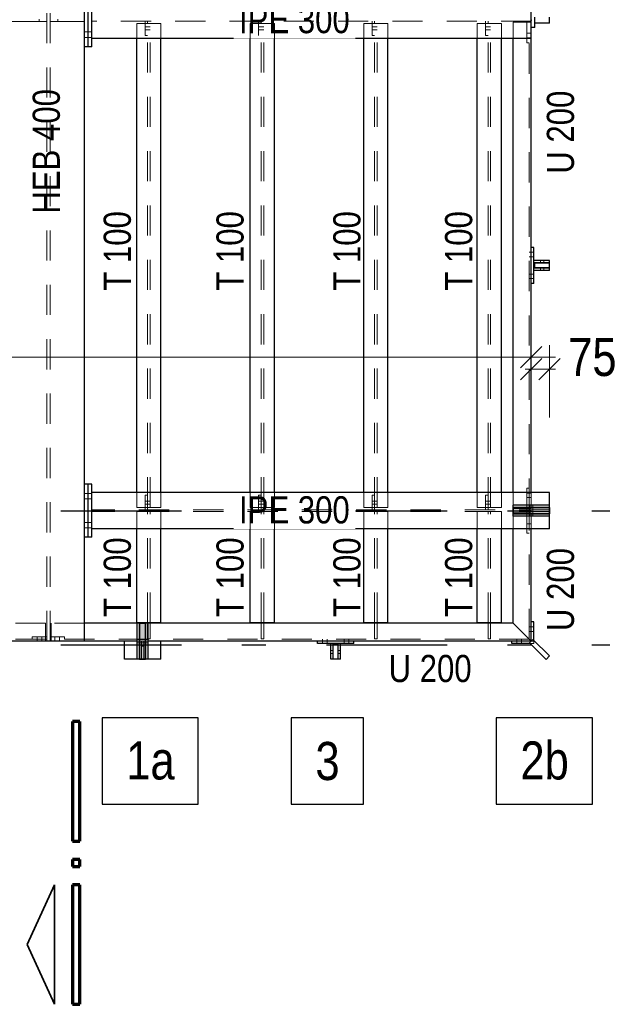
# Model space of a CAD drawing. Header units: millimetres. Extents: x -39 to 84, y 0 to 66.
# Tile 5 of 92: x -16.72 to -14.3, y 16.41 to 20.49. Entities that reach past the tile are written whole.
import ezdxf

# ---------------------------------------------------------------- set-up
doc = ezdxf.new("R2010")
doc.units = ezdxf.units.MM
doc.linetypes.add('DASHDOTX2', pattern=[2, 1, -0.5, 0, -0.5])
doc.linetypes.add('HIDDEN', pattern=[0.375, 0.25, -0.125])
for name, color, linetype, lineweight in [('2D-NovaObj-A_Wanddurchbruch', 7, 'Continuous', 20), ('Achsen', 7, 'Continuous', 20), ('Schraffuren', 7, 'Continuous', 20)]:
    doc.layers.add(name, color=color, linetype=linetype, lineweight=lineweight)
doc.styles.add('Arial Narrow', font='ARIALN.TTF')
doc.dimstyles.new('Arch_Strakon_dimstyle', dxfattribs={"dimtxt": 15.75, "dimasz": 1, "dimexe": 1.25, "dimexo": 0.0625, "dimgap": 1, "dimtad": 0, "dimdec": 5, "dimzin": 12, "dimdsep": 46, "dimtxsty": 'Arial Narrow', "dimblk": 'Arrowhead_Tick', "dimsah": 1, "dimcen": 0, "dimse1": 1, "dimse2": 1, "dimclrd": 6, "dimclrt": 2, "dimazin": 0, "dimtfac": 1, "dimtdec": 4, "dimtmove": 0, "dimatfit": 3, "dimldrblk": 'NONE', "dimfxl": 1, "dimtvp": 1, "dimtolj": 1, "dimtzin": 0, "dimlwd": 13, "dimarcsym": 2})

# ---------------------------------------------------------------- blocks, each defined once
blk = doc.blocks.new('Arrowhead_Tick')
at = {"color": 0, "linetype": 'Continuous', "lineweight": -2}
for p, q in [((0, 20), (0, -10)), ((-1, 0), (0, 0)), ((10, 0), (0, 0))]:
    blk.add_line(p, q, dxfattribs=at)
at = {"color": 2, "linetype": 'Continuous', "lineweight": 35}
blk.add_line((4.42, 4.42), (-4.42, -4.42), dxfattribs=at)
blk = doc.blocks.new('*D60')
at = {"layer": '2D-NovaObj-A_Wanddurchbruch', "color": 6, "linetype": 'Continuous', "lineweight": 13}
for p, q in [((-13.1703, 17.9259), (-13.1703, 17.9359)), ((-13.1703, 17.9009), (-13.1703, 17.9159)), ((-13.1703, 17.8909), (-13.1703, 17.8809))]:
    blk.add_line(p, q, dxfattribs=at)
at = {"layer": 'Defpoints', "color": 0}
for p in [(-14.6774, 17.9159), (-14.1874, 17.9009), (-13.1703, 17.9159)]:
    blk.add_point(p, dxfattribs=at)
at = {"layer": '2D-NovaObj-A_Wanddurchbruch', "color": 6, "lineweight": 13, "xscale": 0.01, "yscale": 0.01, "zscale": 0.01}
for p, rotation in [((-13.1703, 17.9009), 90), ((-13.1703, 17.9159), 270)]:
    blk.add_blockref('Arrowhead_Tick', p, dxfattribs=dict(at, rotation=rotation))
at = {"layer": '2D-NovaObj-A_Wanddurchbruch', "color": 3, "lineweight": 35, "insert": (-13.2203, 17.7738), "char_height": 0.1125, "attachment_point": 5, "rotation": 90, "style": 'Arial Narrow'}
blk.add_mtext('\\A1;15', dxfattribs=at)
blk = doc.blocks.new('_None')
blk = doc.blocks.new('*D61')
at = {"layer": '2D-NovaObj-A_Wanddurchbruch', "color": 6, "linetype": 'Continuous', "lineweight": 13}
blk.add_line((-13.2203, 17.9259), (-13.2203, 18.4459), dxfattribs=at)
at = {"layer": 'Defpoints', "color": 0}
for p in [(-14.5224, 18.4559), (-13.2203, 18.4559), (-14.6774, 17.9159)]:
    blk.add_point(p, dxfattribs=at)
at = {"layer": '2D-NovaObj-A_Wanddurchbruch', "color": 6, "lineweight": 13, "xscale": 0.01, "yscale": 0.01, "zscale": 0.01}
for p, rotation in [((-13.2203, 18.4559), 89.99999999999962), ((-13.2203, 17.9159), 269.9999999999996)]:
    blk.add_blockref('Arrowhead_Tick', p, dxfattribs=dict(at, rotation=rotation))
at = {"layer": '2D-NovaObj-A_Wanddurchbruch', "color": 3, "lineweight": 35, "insert": (-13.3278, 18.1859), "char_height": 0.1125, "attachment_point": 5, "rotation": 90, "style": 'Arial Narrow'}
blk.add_mtext('\\A1;540', dxfattribs=at)
blk = doc.blocks.new('*D62')
at = {"layer": '2D-NovaObj-A_Wanddurchbruch', "color": 6, "linetype": 'Continuous', "lineweight": 13}
blk.add_line((-13.2203, 18.4659), (-13.2203, 20.4759), dxfattribs=at)
at = {"layer": 'Defpoints', "color": 0}
for p in [(-14.5974, 20.4859), (-13.2203, 20.4859), (-14.5224, 18.4559)]:
    blk.add_point(p, dxfattribs=at)
at = {"layer": '2D-NovaObj-A_Wanddurchbruch', "color": 6, "lineweight": 13, "xscale": 0.01, "yscale": 0.01, "zscale": 0.01}
for p, rotation in [((-13.2203, 20.4859), 90), ((-13.2203, 18.4559), 270)]:
    blk.add_blockref('Arrowhead_Tick', p, dxfattribs=dict(at, rotation=rotation))
at = {"layer": '2D-NovaObj-A_Wanddurchbruch', "color": 3, "lineweight": 35, "insert": (-13.3278, 19.4709), "char_height": 0.1125, "attachment_point": 5, "rotation": 90, "style": 'Arial Narrow'}
blk.add_mtext('\\A1;2030', dxfattribs=at)
blk = doc.blocks.new('*D63')
at = {"layer": '2D-NovaObj-A_Wanddurchbruch', "color": 6, "linetype": 'Continuous', "lineweight": 13}
blk.add_line((-13.2203, 20.4959), (-13.2203, 22.5059), dxfattribs=at)
at = {"layer": 'Defpoints', "color": 0}
for p in [(-14.5224, 22.5159), (-13.2203, 22.5159), (-14.5974, 20.4859)]:
    blk.add_point(p, dxfattribs=at)
at = {"layer": '2D-NovaObj-A_Wanddurchbruch', "color": 6, "lineweight": 13, "xscale": 0.01, "yscale": 0.01, "zscale": 0.01}
for p, rotation in [((-13.2203, 22.5159), 90), ((-13.2203, 20.4859), 270)]:
    blk.add_blockref('Arrowhead_Tick', p, dxfattribs=dict(at, rotation=rotation))
at = {"layer": '2D-NovaObj-A_Wanddurchbruch', "color": 3, "lineweight": 35, "insert": (-13.3278, 21.5009), "char_height": 0.1125, "attachment_point": 5, "rotation": 90, "style": 'Arial Narrow'}
blk.add_mtext('\\A1;2030', dxfattribs=at)
blk = doc.blocks.new('*D98')
at = {"layer": '2D-NovaObj-A_Wanddurchbruch', "color": 6, "linetype": 'Continuous', "lineweight": 13}
blk.add_line((-13.6957, 18.4659), (-13.6957, 19.4609), dxfattribs=at)
at = {"layer": 'Defpoints', "color": 0}
for p in [(-14.5224, 19.4709), (-13.6957, 19.4709), (-13.9133, 18.4559)]:
    blk.add_point(p, dxfattribs=at)
at = {"layer": '2D-NovaObj-A_Wanddurchbruch', "color": 6, "lineweight": 13, "xscale": 0.01, "yscale": 0.01, "zscale": 0.01}
for p, rotation in [((-13.6957, 19.4709), 90), ((-13.6957, 18.4559), 270)]:
    blk.add_blockref('Arrowhead_Tick', p, dxfattribs=dict(at, rotation=rotation))
at = {"layer": '2D-NovaObj-A_Wanddurchbruch', "color": 3, "lineweight": 35, "insert": (-13.8031, 18.9634), "char_height": 0.1125, "attachment_point": 5, "rotation": 90, "style": 'Arial Narrow'}
blk.add_mtext('\\A1;1015', dxfattribs=at)
blk = doc.blocks.new('*D99')
at = {"layer": '2D-NovaObj-A_Wanddurchbruch', "color": 6, "linetype": 'Continuous', "lineweight": 13}
blk.add_line((-13.6957, 19.4809), (-13.6957, 20.4759), dxfattribs=at)
at = {"layer": 'Defpoints', "color": 0}
for p in [(-14.5224, 20.4859), (-13.6957, 20.4859), (-14.5224, 19.4709)]:
    blk.add_point(p, dxfattribs=at)
at = {"layer": '2D-NovaObj-A_Wanddurchbruch', "color": 6, "lineweight": 13, "xscale": 0.01, "yscale": 0.01, "zscale": 0.01}
for p, rotation in [((-13.6957, 20.4859), 90), ((-13.6957, 19.4709), 270)]:
    blk.add_blockref('Arrowhead_Tick', p, dxfattribs=dict(at, rotation=rotation))
at = {"layer": '2D-NovaObj-A_Wanddurchbruch', "color": 3, "lineweight": 35, "insert": (-13.8031, 19.9784), "char_height": 0.1125, "attachment_point": 5, "rotation": 90, "style": 'Arial Narrow'}
blk.add_mtext('\\A1;1015', dxfattribs=at)
blk = doc.blocks.new('*D100')
at = {"layer": '2D-NovaObj-A_Wanddurchbruch', "color": 6, "linetype": 'Continuous', "lineweight": 13}
blk.add_line((-13.6957, 20.4959), (-13.6957, 21.4909), dxfattribs=at)
at = {"layer": 'Defpoints', "color": 0}
for p in [(-14.5224, 21.5009), (-13.6957, 21.5009), (-14.5224, 20.4859)]:
    blk.add_point(p, dxfattribs=at)
at = {"layer": '2D-NovaObj-A_Wanddurchbruch', "color": 6, "lineweight": 13, "xscale": 0.01, "yscale": 0.01, "zscale": 0.01}
for p, rotation in [((-13.6957, 21.5009), 90), ((-13.6957, 20.4859), 270)]:
    blk.add_blockref('Arrowhead_Tick', p, dxfattribs=dict(at, rotation=rotation))
at = {"layer": '2D-NovaObj-A_Wanddurchbruch', "color": 3, "lineweight": 35, "insert": (-13.8031, 20.9934), "char_height": 0.1125, "attachment_point": 5, "rotation": 90, "style": 'Arial Narrow'}
blk.add_mtext('\\A1;1015', dxfattribs=at)
blk = doc.blocks.new('*D121')
at = {"color": 6, "linetype": 'Continuous', "lineweight": 13}
blk.add_line((-20.6271, 19.0911), (-14.6074, 19.0911), dxfattribs=at)
at = {"layer": 'Defpoints', "color": 0}
for p in [(-14.5974, 19.0911), (-20.6371, 18.1159), (-14.5974, 17.9959)]:
    blk.add_point(p, dxfattribs=at)
at = {"color": 6, "lineweight": 13, "xscale": 0.01, "yscale": 0.01, "zscale": 0.01}
blk.add_blockref('Arrowhead_Tick', (-14.5974, 19.0911), dxfattribs=at)
at = {"color": 6, "lineweight": 13, "xscale": 0.01, "yscale": 0.01, "zscale": 0.01, "rotation": 180}
blk.add_blockref('Arrowhead_Tick', (-20.6371, 19.0911), dxfattribs=at)
at = {"color": 2, "lineweight": 35, "insert": (-17.6172, 19.2215), "char_height": 0.1575, "attachment_point": 5, "style": 'Arial Narrow'}
blk.add_mtext('\\A1;6040', dxfattribs=at)
blk = doc.blocks.new('*D122')
at = {"color": 6, "linetype": 'Continuous', "lineweight": 13}
for p, q in [((-14.6074, 19.0411), (-14.6174, 19.0411)), ((-14.5974, 19.0411), (-14.5224, 19.0411)), ((-14.5124, 19.0411), (-14.5024, 19.0411))]:
    blk.add_line(p, q, dxfattribs=at)
at = {"layer": 'Defpoints', "color": 0}
for p in [(-14.5224, 19.0411), (-14.5974, 18.5309), (-14.5224, 18.5309)]:
    blk.add_point(p, dxfattribs=at)
at = {"color": 6, "lineweight": 13, "xscale": 0.01, "yscale": 0.01, "zscale": 0.01}
blk.add_blockref('Arrowhead_Tick', (-14.5974, 19.0411), dxfattribs=at)
at = {"color": 6, "lineweight": 13, "xscale": 0.01, "yscale": 0.01, "zscale": 0.01, "rotation": 180}
blk.add_blockref('Arrowhead_Tick', (-14.5224, 19.0411), dxfattribs=at)
at = {"color": 2, "lineweight": 35, "insert": (-14.3444, 19.0911), "char_height": 0.1575, "attachment_point": 5, "style": 'Arial Narrow'}
blk.add_mtext('\\A1;75', dxfattribs=at)

msp = doc.modelspace()

# ---------------------------------------------------------------- hatches: boundary and pattern name
at = {"layer": 'Schraffuren', "lineweight": 13, "true_color": 0x91ffff}
for points in [[(-14.5223713, 18.4433999), (-14.5223713, 18.4683999), (-14.6723713, 18.4683999), (-14.6723713, 18.4433999)], [(-16.2198713, 17.8408999), (-16.1948713, 17.8408999), (-16.1948713, 17.9908999), (-16.2198713, 17.9908999)]]:
    msp.add_hatch(color=131, dxfattribs=at).paths.add_polyline_path(points)

# ---------------------------------------------------------------- linework, layer by layer
at = {"color": 6, "linetype": 'HIDDEN', "lineweight": 13, "ltscale": 0.5}
for p, q in [((-16.6042155, 17.9158999), (-16.6042155, 24.2808999)), ((-16.5906213, 17.9158999), (-16.5906213, 24.2808999)), ((-16.6362155, 20.4808999), (-16.7474655, 20.4808999)), ((-16.6362155, 20.4808999), (-16.6362155, 20.4908999)), ((-16.6042155, 20.4808999), (-16.6362155, 20.4808999)), ((-16.5586213, 20.4808999), (-16.5906213, 20.4808999)), ((-16.5586213, 20.4808999), (-16.5586213, 20.4908999)), ((-16.4473713, 20.4808999), (-16.5586213, 20.4808999)), ((-16.2310649, 20.4108999), (-16.2310649, 20.4723499)), ((-16.1310649, 20.4723499), (-16.2310649, 20.4723499)), ((-16.1965649, 20.4223499), (-16.1965649, 20.4823499)), ((-16.1865649, 20.4723499), (-16.1865649, 20.4823499)), ((-16.1865649, 18.4694499), (-16.1865649, 20.4723499)), ((-16.1755649, 18.4694499), (-16.1755649, 20.4723499)), ((-16.1310649, 20.4108999), (-16.1310649, 20.4723499)), ((-15.2565649, 20.4223499), (-15.2565649, 20.4823499)), ((-15.2465649, 20.4723499), (-15.2465649, 20.4823499)), ((-15.2465649, 18.4694499), (-15.2465649, 20.4723499)), ((-15.2355649, 18.4694499), (-15.2355649, 20.4723499)), ((-15.1910649, 20.4108999), (-15.1910649, 20.4723499)), ((-14.8210649, 20.4108999), (-14.8210649, 20.4723499)), ((-14.7210649, 20.4723499), (-14.8210649, 20.4723499)), ((-14.7865649, 20.4223499), (-14.7865649, 20.4823499)), ((-14.7765649, 20.4723499), (-14.7765649, 20.4823499)), ((-14.7765649, 18.4694499), (-14.7765649, 20.4723499)), ((-14.7655649, 18.4694499), (-14.7655649, 20.4723499)), ((-14.7210649, 20.4108999), (-14.7210649, 20.4723499)), ((-14.6723713, 20.4108999), (-14.6723713, 20.4773499)), ((-14.5973713, 20.4773499), (-14.6723713, 20.4773499)), ((-14.6158713, 20.3923499), (-14.6158713, 20.4823499)), ((-14.6058713, 20.4773499), (-14.6058713, 20.4823499)), ((-14.6058713, 18.4644499), (-14.6058713, 20.4773499)), ((-16.4323713, 20.4373999), (-16.4473713, 20.4373999)), ((-16.4173713, 20.4373999), (-16.4323713, 20.4373999)), ((-16.1865649, 20.4583434), (-16.1965649, 20.4583433)), ((-16.1865649, 20.4458435), (-16.1965649, 20.4458435)), ((-16.1865649, 20.4223499), (-16.1965649, 20.4223499)), ((-16.1755649, 20.4583434), (-16.1865649, 20.4583434)), ((-16.1755649, 20.4458434), (-16.1865649, 20.4458435)), ((-15.7165649, 20.4223499), (-15.7265649, 20.4223499)), ((-15.2465649, 20.4583478), (-15.2565649, 20.4583477)), ((-15.2465649, 20.4458391), (-15.2565649, 20.4458391)), ((-15.2465649, 20.4223499), (-15.2565649, 20.4223499)), ((-15.2355649, 20.4583478), (-15.2465649, 20.4583478)), ((-15.2355649, 20.445839), (-15.2465649, 20.4458391)), ((-14.7765649, 20.45835), (-14.7865649, 20.4583499)), ((-14.7765649, 20.4458369), (-14.7865649, 20.4458369)), ((-14.7765649, 20.4223499), (-14.7865649, 20.4223499)), ((-14.7655649, 20.45835), (-14.7765649, 20.45835)), ((-14.7655649, 20.4458368), (-14.7765649, 20.4458369)), ((-14.6058713, 20.4318499), (-14.6158713, 20.4318499)), ((-14.5973713, 20.4318499), (-14.6058713, 20.4318499)), ((-16.4323713, 20.4143999), (-16.4473713, 20.4143999)), ((-16.4173713, 20.4143999), (-16.4323713, 20.4143999)), ((-14.6058713, 20.4128499), (-14.6158713, 20.4128499)), ((-14.6058713, 20.3923499), (-14.6158713, 20.3923499)), ((-14.5973713, 20.4128499), (-14.6058713, 20.4128499)), ((-14.5973713, 19.5253999), (-14.6058713, 19.5253999)), ((-14.5873713, 19.5253999), (-14.5973713, 19.5253999)), ((-14.5973713, 19.5063999), (-14.6058713, 19.5063999)), ((-14.5873713, 19.5063999), (-14.5973713, 19.5063999)), ((-14.5588913, 19.4813999), (-14.5588913, 19.4913999)), ((-14.5458513, 19.4813999), (-14.5458513, 19.4913999)), ((-14.5588913, 19.4503999), (-14.5588913, 19.4603999)), ((-14.5458513, 19.4503999), (-14.5458513, 19.4603999)), ((-14.5973713, 19.4353999), (-14.6058713, 19.4353999)), ((-14.5973713, 19.4163999), (-14.6058713, 19.4163999)), ((-14.5873713, 19.4353999), (-14.5973713, 19.4353999)), ((-14.5873713, 19.4163999), (-14.5973713, 19.4163999)), ((-14.6158713, 18.4594499), (-14.6158713, 18.5494499)), ((-14.6058713, 18.5494499), (-14.6158713, 18.5494499)), ((-16.4323713, 18.5273999), (-16.4473713, 18.5273999)), ((-16.4323713, 18.5043999), (-16.4473713, 18.5043999)), ((-16.4173713, 18.5273999), (-16.4323713, 18.5273999)), ((-16.4173713, 18.5043999), (-16.4323713, 18.5043999)), ((-16.2310649, 18.4694499), (-16.2310649, 18.5308999)), ((-16.1965649, 18.4594499), (-16.1965649, 18.5194499)), ((-16.1865649, 18.5194499), (-16.1965649, 18.5194499)), ((-16.1310649, 18.4694499), (-16.1310649, 18.5308999)), ((-15.2565649, 18.4594499), (-15.2565649, 18.5194499)), ((-15.2465649, 18.5194499), (-15.2565649, 18.5194499)), ((-15.1910649, 18.4694499), (-15.1910649, 18.5308999)), ((-14.8210649, 18.4694499), (-14.8210649, 18.5308999)), ((-14.7865649, 18.4594499), (-14.7865649, 18.5194499)), ((-14.7765649, 18.5194499), (-14.7865649, 18.5194499)), ((-14.7210649, 18.4694499), (-14.7210649, 18.5308999)), ((-14.6723713, 18.4788999), (-14.6723713, 18.5308999)), ((-14.6058713, 18.5289499), (-14.6158713, 18.5289499)), ((-14.6058713, 18.5099499), (-14.6158713, 18.5099499)), ((-14.5973713, 18.5289499), (-14.6058713, 18.5289499)), ((-14.5973713, 18.5099499), (-14.6058713, 18.5099499)), ((-14.5973713, 18.4644499), (-14.5973713, 18.5308999)), ((-16.1310649, 18.4694499), (-16.2310649, 18.4694499)), ((-16.1865649, 18.4954323), (-16.1965649, 18.4954323)), ((-16.1865649, 18.4834323), (-16.1965649, 18.4834323)), ((-16.1755649, 18.4954322), (-16.1865649, 18.4954323)), ((-16.1755649, 18.4834322), (-16.1865649, 18.4834323)), ((-16.1865649, 18.4594499), (-16.1865649, 18.4694499)), ((-15.2465649, 18.4954278), (-15.2565649, 18.4954279)), ((-15.2465649, 18.4834279), (-15.2565649, 18.4834279)), ((-15.2355649, 18.4954278), (-15.2465649, 18.4954278)), ((-15.2355649, 18.4834278), (-15.2465649, 18.4834279)), ((-15.2465649, 18.4594499), (-15.2465649, 18.4694499)), ((-14.7210649, 18.4694499), (-14.8210649, 18.4694499)), ((-14.7765649, 18.4954256), (-14.7865649, 18.4954257)), ((-14.7765649, 18.4834256), (-14.7865649, 18.4834257)), ((-14.7655649, 18.4954256), (-14.7765649, 18.4954256)), ((-14.7655649, 18.4834256), (-14.7765649, 18.4834256)), ((-14.7765649, 18.4594499), (-14.7765649, 18.4694499)), ((-14.6723713, 18.4683999), (-14.6723713, 18.4688999)), ((-14.5973713, 18.4644499), (-14.6723713, 18.4644499)), ((-14.6058713, 18.4594499), (-14.6058713, 18.4644499)), ((-14.6038713, 18.4688999), (-14.6038713, 18.4788999)), ((-14.6038713, 18.4433999), (-14.6038713, 18.4683999)), ((-14.5908713, 18.4688999), (-14.5908713, 18.4788999)), ((-14.5908713, 18.4433999), (-14.5908713, 18.4683999)), ((-16.2310649, 18.3808999), (-16.2310649, 18.4527133)), ((-16.1310649, 18.4527133), (-16.2310649, 18.4527133)), ((-16.1865649, 17.9920748), (-16.1865649, 18.4527133)), ((-16.1755649, 17.9920748), (-16.1755649, 18.4527133)), ((-16.1310649, 18.3808999), (-16.1310649, 18.4527133)), ((-15.2465649, 17.9920748), (-15.2465649, 18.4527133)), ((-15.2355649, 17.9920748), (-15.2355649, 18.4527133)), ((-15.1910649, 18.3808999), (-15.1910649, 18.4527133)), ((-14.8210649, 18.3808999), (-14.8210649, 18.4527133)), ((-14.7210649, 18.4527133), (-14.8210649, 18.4527133)), ((-14.7765649, 17.9920748), (-14.7765649, 18.4527133)), ((-14.7655649, 17.9920748), (-14.7655649, 18.4527133)), ((-14.7210649, 18.3808999), (-14.7210649, 18.4527133)), ((-14.5973713, 18.4473499), (-14.6723713, 18.4473499)), ((-14.6723713, 18.4428999), (-14.6723713, 18.4433999)), ((-14.6723713, 18.3808999), (-14.6723713, 18.4328999)), ((-14.6158713, 18.3623499), (-14.6158713, 18.4523499)), ((-14.6058713, 18.4473499), (-14.6058713, 18.4523499)), ((-14.6058713, 17.9243999), (-14.6058713, 18.4473499)), ((-14.6038713, 18.4328999), (-14.6038713, 18.4428999)), ((-14.5973713, 18.3808999), (-14.5973713, 18.4473499)), ((-14.5908713, 18.4328999), (-14.5908713, 18.4428999)), ((-16.4323713, 18.4073999), (-16.4473713, 18.4073999)), ((-16.4323713, 18.3843999), (-16.4473713, 18.3843999)), ((-16.4173713, 18.4073999), (-16.4323713, 18.4073999)), ((-16.4173713, 18.3843999), (-16.4323713, 18.3843999)), ((-14.6058713, 18.4018499), (-14.6158713, 18.4018499)), ((-14.6058713, 18.3828499), (-14.6158713, 18.3828499)), ((-14.5973713, 18.4018499), (-14.6058713, 18.4018499)), ((-14.5973713, 18.3828499), (-14.6058713, 18.3828499)), ((-14.6058713, 18.3623499), (-14.6158713, 18.3623499)), ((-16.6091213, 17.9908999), (-16.7474655, 17.9908999)), ((-16.6091213, 17.9158999), (-16.6091213, 17.9908999)), ((-16.5856213, 17.9158999), (-16.5856213, 17.9908999)), ((-16.4473713, 17.9908999), (-16.5856213, 17.9908999)), ((-16.1865649, 17.9255748), (-16.1865649, 17.9908999)), ((-16.1755649, 17.9255748), (-16.1755649, 17.9908999)), ((-15.7165649, 17.9255748), (-15.7165649, 17.9908999)), ((-15.7055649, 17.9255748), (-15.7055649, 17.9908999)), ((-15.2465649, 17.9255748), (-15.2465649, 17.9908999)), ((-15.2355649, 17.9255748), (-15.2355649, 17.9908999)), ((-14.7765649, 17.9255748), (-14.7765649, 17.9908999)), ((-14.7655649, 17.9255748), (-14.7655649, 17.9908999)), ((-14.5973713, 17.9753999), (-14.6058713, 17.9753999)), ((-14.5873713, 17.9753999), (-14.5973713, 17.9753999)), ((-16.6641213, 17.9243999), (-16.6641213, 17.9343999)), ((-16.6041213, 17.9343999), (-16.6641213, 17.9343999)), ((-16.6436213, 17.9243999), (-16.6436213, 17.9343999)), ((-16.6246213, 17.9243999), (-16.6246213, 17.9343999)), ((-16.5306213, 17.9343999), (-16.5906213, 17.9343999)), ((-16.5701213, 17.9243999), (-16.5701213, 17.9343999)), ((-16.5511213, 17.9243999), (-16.5511213, 17.9343999)), ((-16.5306213, 17.9243999), (-16.5306213, 17.9343999)), ((-14.5973713, 17.9563999), (-14.6058713, 17.9563999)), ((-14.5873713, 17.9563999), (-14.5973713, 17.9563999)), ((-16.6091213, 17.9243999), (-18.4988213, 17.9243999)), ((-16.6436213, 17.9158999), (-16.6436213, 17.9243999)), ((-16.6246213, 17.9158999), (-16.6246213, 17.9243999)), ((-16.6041213, 17.9243999), (-16.6091213, 17.9243999)), ((-16.5856213, 17.9243999), (-16.5906213, 17.9243999)), ((-14.6058713, 17.9243999), (-16.5856213, 17.9243999)), ((-16.5701213, 17.9158999), (-16.5701213, 17.9243999)), ((-16.5511213, 17.9158999), (-16.5511213, 17.9243999)), ((-16.2203713, 17.9223999), (-16.2303713, 17.9223999)), ((-16.2203713, 17.9158999), (-16.2303713, 17.9158999)), ((-16.2203713, 17.9093999), (-16.2303713, 17.9093999)), ((-16.1948713, 17.9223999), (-16.2198713, 17.9223999)), ((-16.1948713, 17.9158999), (-16.2198713, 17.9158999)), ((-16.1948713, 17.9093999), (-16.2198713, 17.9093999)), ((-16.2123713, 17.8408999), (-16.2123713, 17.9158999)), ((-16.2023713, 17.8945956), (-16.2123713, 17.8945956)), ((-16.2023713, 17.8408999), (-16.2023713, 17.9158999)), ((-16.1843713, 17.9223999), (-16.1943713, 17.9223999)), ((-16.1843713, 17.9158999), (-16.1943713, 17.9158999)), ((-16.1843713, 17.9093999), (-16.1943713, 17.9093999)), ((-16.1755649, 17.9255748), (-16.1865649, 17.9255748)), ((-15.7055649, 17.9255748), (-15.7165649, 17.9255748)), ((-15.4618713, 17.9158999), (-15.4618713, 17.9243999)), ((-15.4618713, 17.9058999), (-15.4618713, 17.9158999)), ((-15.4428713, 17.9158999), (-15.4428713, 17.9243999)), ((-15.4428713, 17.9058999), (-15.4428713, 17.9158999)), ((-15.3718713, 17.9158999), (-15.3718713, 17.9243999)), ((-15.3718713, 17.9058999), (-15.3718713, 17.9158999)), ((-15.3528713, 17.9158999), (-15.3528713, 17.9243999)), ((-15.3528713, 17.9058999), (-15.3528713, 17.9158999)), ((-15.2355649, 17.9255748), (-15.2465649, 17.9255748)), ((-14.7655649, 17.9255748), (-14.7765649, 17.9255748)), ((-14.6568713, 17.9158999), (-14.6568713, 17.9243999)), ((-14.6568713, 17.9058999), (-14.6568713, 17.9158999)), ((-14.6378713, 17.9158999), (-14.6378713, 17.9243999)), ((-14.6378713, 17.9058999), (-14.6378713, 17.9158999)), ((-14.5873713, 17.9058999), (-14.6015134, 17.9058999)), ((-14.5873713, 17.9158999), (-14.5973713, 17.9158999)), ((-14.5873713, 17.9158999), (-14.5873713, 17.9200421)), ((-14.5873713, 17.9058999), (-14.5873713, 17.9158999)), ((-15.4178713, 17.8774199), (-15.4278713, 17.8774199)), ((-15.4178713, 17.8643799), (-15.4278713, 17.8643799)), ((-15.3868713, 17.8774199), (-15.3968713, 17.8774199)), ((-15.3868713, 17.8643799), (-15.3968713, 17.8643799))]:
    msp.add_line(p, q, dxfattribs=at)
at = {"color": 3, "linetype": 'Continuous', "lineweight": 25}
for p, q in [((-16.4473713, 20.3758999), (-16.4473713, 20.5958999)), ((-16.4323713, 20.3758999), (-16.4323713, 20.5958999)), ((-16.4173713, 20.4108999), (-16.4173713, 20.5608999)), ((-14.5873713, 19.4813999), (-14.5873713, 19.4913999)), ((-14.5873713, 19.4503999), (-14.5873713, 19.4603999)), ((-16.4473713, 18.3458999), (-16.4473713, 18.5658999)), ((-16.4323713, 18.3458999), (-16.4323713, 18.5658999)), ((-16.4173713, 18.3808999), (-16.4173713, 18.5308999)), ((-14.5973713, 17.9158999), (-14.6723713, 17.9908999)), ((-15.4178713, 17.9058999), (-15.4278713, 17.9058999)), ((-15.3868713, 17.9058999), (-15.3968713, 17.9058999))]:
    msp.add_line(p, q, dxfattribs=at)
at = {"color": 2, "linetype": 'Continuous', "lineweight": 35}
for p, q in [((-14.6723713, 18.4433999), (-14.6723713, 18.4683999)), ((-14.5223713, 18.4683999), (-14.6723713, 18.4683999)), ((-14.5223713, 18.4433999), (-14.5223713, 18.4683999)), ((-14.5223713, 18.4433999), (-14.6723713, 18.4433999)), ((-16.2198713, 17.8408999), (-16.2198713, 17.9908999)), ((-16.1948713, 17.9908999), (-16.2198713, 17.9908999)), ((-16.1948713, 17.8408999), (-16.1948713, 17.9908999)), ((-16.1948713, 17.8408999), (-16.2198713, 17.8408999))]:
    msp.add_line(p, q, dxfattribs=at)
at = {"layer": '2D-NovaObj-A_Wanddurchbruch', "color": 9, "linetype": 'Continuous', "lineweight": 0}
for centre in [(-14.5973713, 20.4858999), (-14.5223713, 20.4858999), (-14.5223713, 19.4708999), (-14.5223713, 18.4558999)]:
    msp.add_circle(centre, 0.00111, dxfattribs=at)
at = {"layer": 'Achsen', "color": 3, "linetype": 'Continuous', "lineweight": 25}
for p, q in [((-14.5973713, 20.4108999), (-14.5973713, 20.5608999)), ((-14.5823713, 20.4733999), (-14.5823713, 20.4983999)), ((-14.5823713, 20.4558999), (-14.5823713, 20.4733999)), ((-14.5223713, 20.4733999), (-14.5823713, 20.4733999)), ((-14.5223713, 20.4733999), (-14.5223713, 20.4983999)), ((-14.5823713, 20.4558999), (-14.5973713, 20.4558999)), ((-16.4173713, 20.3758999), (-16.4173713, 20.4108999)), ((-14.5973713, 20.4108999), (-16.4173713, 20.4108999)), ((-16.2310649, 18.5308999), (-16.2310649, 20.4108999)), ((-16.1310649, 18.5308999), (-16.1310649, 20.4108999)), ((-15.1910649, 18.5308999), (-15.1910649, 20.4108999)), ((-14.8210649, 18.5308999), (-14.8210649, 20.4108999)), ((-14.7210649, 18.5308999), (-14.7210649, 20.4108999)), ((-14.6723713, 18.5308999), (-14.6723713, 20.4108999)), ((-14.5973713, 18.5308999), (-14.5973713, 20.4108999)), ((-16.4473713, 18.5658999), (-16.4473713, 20.3758999)), ((-16.4323713, 20.3758999), (-16.4473713, 20.3758999)), ((-16.4173713, 20.3758999), (-16.4323713, 20.3758999)), ((-14.5873713, 19.5458999), (-14.5973713, 19.5458999)), ((-14.5873713, 19.4913999), (-14.5873713, 19.5458999)), ((-14.5223713, 19.4913999), (-14.5873713, 19.4913999)), ((-14.5873713, 19.4603999), (-14.5873713, 19.4813999)), ((-14.5223713, 19.4813999), (-14.5873713, 19.4813999)), ((-14.5223713, 19.4813999), (-14.5223713, 19.4913999)), ((-14.5223713, 19.4603999), (-14.5873713, 19.4603999)), ((-14.5873713, 19.3958999), (-14.5873713, 19.4503999)), ((-14.5223713, 19.4503999), (-14.5873713, 19.4503999)), ((-14.5823713, 19.4608999), (-14.5823713, 19.4808999)), ((-14.5223713, 19.4808999), (-14.5823713, 19.4808999)), ((-14.5223713, 19.4608999), (-14.5823713, 19.4608999)), ((-14.5223713, 19.4608999), (-14.5223713, 19.4808999)), ((-14.5223713, 19.4503999), (-14.5223713, 19.4603999)), ((-14.5873713, 19.3958999), (-14.5973713, 19.3958999)), ((-16.4323713, 18.5658999), (-16.4473713, 18.5658999)), ((-16.4173713, 18.5658999), (-16.4323713, 18.5658999)), ((-16.4173713, 18.5308999), (-16.4173713, 18.5658999)), ((-14.5223713, 18.4788999), (-14.5223713, 18.5308999)), ((-14.6723713, 18.4688999), (-14.6723713, 18.4788999)), ((-14.5223713, 18.4788999), (-14.6723713, 18.4788999)), ((-14.5223713, 18.4688999), (-14.6723713, 18.4688999)), ((-14.5223713, 18.4688999), (-14.5223713, 18.4788999)), ((-14.5223713, 18.4683999), (-14.5223713, 18.4688999)), ((-14.6723713, 18.4328999), (-14.6723713, 18.4428999)), ((-14.5223713, 18.4428999), (-14.6723713, 18.4428999)), ((-14.5223713, 18.4328999), (-14.6723713, 18.4328999)), ((-14.5223713, 18.4428999), (-14.5223713, 18.4433999)), ((-14.5223713, 18.4328999), (-14.5223713, 18.4428999)), ((-14.5223713, 18.3808999), (-14.5223713, 18.4328999)), ((-16.4173713, 18.3458999), (-16.4173713, 18.3808999)), ((-14.5223713, 18.3808999), (-16.4173713, 18.3808999)), ((-16.2310649, 17.9920748), (-16.2310649, 18.3808999)), ((-16.1310649, 17.9920748), (-16.1310649, 18.3808999)), ((-15.7610649, 17.9920748), (-15.7610649, 18.3808999)), ((-15.6610649, 17.9920748), (-15.6610649, 18.3808999)), ((-15.2910649, 17.9920748), (-15.2910649, 18.3808999)), ((-15.1910649, 17.9920748), (-15.1910649, 18.3808999)), ((-14.8210649, 17.9920748), (-14.8210649, 18.3808999)), ((-14.7210649, 17.9920748), (-14.7210649, 18.3808999)), ((-14.6723713, 17.9908999), (-14.6723713, 18.3808999)), ((-14.5973713, 17.9158999), (-14.5973713, 18.3808999)), ((-16.4473713, 17.9158999), (-16.4473713, 18.3458999)), ((-16.4323713, 18.3458999), (-16.4473713, 18.3458999)), ((-16.4173713, 18.3458999), (-16.4323713, 18.3458999)), ((-16.2303713, 17.9908999), (-16.4473713, 17.9908999)), ((-16.1310649, 17.9920748), (-16.2310649, 17.9920748)), ((-16.2303713, 17.8408999), (-16.2303713, 17.9908999)), ((-16.2203713, 17.9908999), (-16.2303713, 17.9908999)), ((-16.2203713, 17.8408999), (-16.2203713, 17.9908999)), ((-16.2198713, 17.9908999), (-16.2203713, 17.9908999)), ((-16.1943713, 17.9908999), (-16.1948713, 17.9908999)), ((-16.1943713, 17.8408999), (-16.1943713, 17.9908999)), ((-16.1843713, 17.9908999), (-16.1943713, 17.9908999)), ((-16.1865649, 17.9908999), (-16.1865649, 17.9920748)), ((-16.1843713, 17.8408999), (-16.1843713, 17.9908999)), ((-14.6723713, 17.9908999), (-16.1843713, 17.9908999)), ((-16.1755649, 17.9908999), (-16.1755649, 17.9920748)), ((-15.6610649, 17.9920748), (-15.7610649, 17.9920748)), ((-15.7165649, 17.9908999), (-15.7165649, 17.9920748)), ((-15.7055649, 17.9908999), (-15.7055649, 17.9920748)), ((-15.1910649, 17.9920748), (-15.2910649, 17.9920748)), ((-15.2465649, 17.9908999), (-15.2465649, 17.9920748)), ((-15.2355649, 17.9908999), (-15.2355649, 17.9920748)), ((-14.7210649, 17.9920748), (-14.8210649, 17.9920748)), ((-14.7765649, 17.9908999), (-14.7765649, 17.9920748)), ((-14.7655649, 17.9908999), (-14.7655649, 17.9920748)), ((-14.5873713, 17.9958999), (-14.5973713, 17.9958999)), ((-14.5873713, 17.9200421), (-14.5873713, 17.9958999)), ((-16.4473713, 17.9158999), (-16.7473713, 17.9158999)), ((-16.2303713, 17.9158999), (-16.4473713, 17.9158999)), ((-16.2823713, 17.8408999), (-16.2823713, 17.9158999)), ((-16.2198713, 17.9158999), (-16.2203713, 17.9158999)), ((-16.1943713, 17.9158999), (-16.1948713, 17.9158999)), ((-14.6773713, 17.9158999), (-16.1843713, 17.9158999)), ((-16.1323713, 17.8408999), (-16.1323713, 17.9158999)), ((-15.4823713, 17.9058999), (-15.4823713, 17.9158999)), ((-15.4278713, 17.9058999), (-15.4823713, 17.9058999)), ((-15.4278713, 17.8408999), (-15.4278713, 17.9058999)), ((-15.4178713, 17.8408999), (-15.4178713, 17.9058999)), ((-15.3968713, 17.9058999), (-15.4178713, 17.9058999)), ((-15.4173713, 17.8408999), (-15.4173713, 17.9008999)), ((-15.3973713, 17.9008999), (-15.4173713, 17.9008999)), ((-15.3973713, 17.8408999), (-15.3973713, 17.9008999)), ((-15.3968713, 17.8408999), (-15.3968713, 17.9058999)), ((-15.3868713, 17.8408999), (-15.3868713, 17.9058999)), ((-15.3323713, 17.9058999), (-15.3868713, 17.9058999)), ((-15.3323713, 17.9058999), (-15.3323713, 17.9158999)), ((-14.6773713, 17.9058999), (-14.6773713, 17.9158999)), ((-14.5973713, 17.9158999), (-14.6773713, 17.9158999)), ((-14.6015134, 17.9058999), (-14.6773713, 17.9058999)), ((-14.6044423, 17.9088289), (-14.5903002, 17.922971)), ((-14.5361869, 17.8405734), (-14.6044423, 17.9088289)), ((-14.5220447, 17.8547155), (-14.5903002, 17.922971)), ((-14.5361869, 17.8405734), (-14.5220447, 17.8547155)), ((-16.2303713, 17.8408999), (-16.2823713, 17.8408999)), ((-16.2203713, 17.8408999), (-16.2303713, 17.8408999)), ((-16.2198713, 17.8408999), (-16.2203713, 17.8408999)), ((-16.1943713, 17.8408999), (-16.1948713, 17.8408999)), ((-16.1843713, 17.8408999), (-16.1943713, 17.8408999)), ((-16.1323713, 17.8408999), (-16.1843713, 17.8408999)), ((-15.4178713, 17.8408999), (-15.4278713, 17.8408999)), ((-15.3973713, 17.8408999), (-15.4173713, 17.8408999)), ((-15.3868713, 17.8408999), (-15.3968713, 17.8408999)), ((-16.3749535, 17.59861), (-16.3749535, 17.24111)), ((-15.9765035, 17.59861), (-16.3749535, 17.59861)), ((-15.9765035, 17.24111), (-15.9765035, 17.59861)), ((-15.2921497, 17.59861), (-15.5913747, 17.59861)), ((-15.5913747, 17.59861), (-15.5913747, 17.24111)), ((-15.2921497, 17.24111), (-15.2921497, 17.59861)), ((-14.3440616, 17.59861), (-14.7425116, 17.59861)), ((-14.7425116, 17.59861), (-14.7425116, 17.24111)), ((-14.3440616, 17.24111), (-14.3440616, 17.59861)), ((-16.3749535, 17.24111), (-15.9765035, 17.24111)), ((-15.5913747, 17.24111), (-15.2921497, 17.24111)), ((-14.7425116, 17.24111), (-14.3440616, 17.24111))]:
    msp.add_line(p, q, dxfattribs=at)
at = {"layer": 'Achsen', "color": 3, "linetype": 'DASHDOTX2', "lineweight": 25, "ltscale": 0.5}
for p, q in [((-25.3461834, 18.4558917), (-13.9133285, 18.4558917)), ((-25.3461834, 17.9008917), (-13.9133285, 17.9008917))]:
    msp.add_line(p, q, dxfattribs=at)
at = {"layer": 'Achsen', "color": 1, "linetype": 'Continuous', "lineweight": 70}
for p, q in [((-16.4677952, 17.5826837), (-16.4977997, 17.5826837)), ((-16.4977997, 17.5826837), (-16.4977997, 17.0876886)), ((-16.4677952, 17.0876886), (-16.4677952, 17.5826837)), ((-16.4977997, 17.0876886), (-16.4677952, 17.0876886)), ((-16.4677952, 17.0126879), (-16.4977997, 17.0126879)), ((-16.4977997, 17.0126879), (-16.4977997, 16.9826815)), ((-16.4677952, 16.9826815), (-16.4677952, 17.0126879)), ((-16.4977997, 16.9826815), (-16.4677952, 16.9826815)), ((-16.4677952, 16.9076826), (-16.4977997, 16.9076826)), ((-16.4977997, 16.9076826), (-16.4977997, 16.4126875)), ((-16.4677952, 16.4126875), (-16.4677952, 16.9076826)), ((-16.4977997, 16.4126875), (-16.4677952, 16.4126875))]:
    msp.add_line(p, q, dxfattribs=at)
at = {"layer": 'Achsen', "color": 2, "linetype": 'Continuous', "lineweight": 35}
for p, q in [((-16.5728005, 16.9076826), (-16.6852997, 16.6601793)), ((-16.5728005, 16.4126875), (-16.5728005, 16.9076826)), ((-16.6852997, 16.6601793), (-16.5728005, 16.4126875))]:
    msp.add_line(p, q, dxfattribs=at)

# ---------------------------------------------------------------- texts
at = {"color": 3, "lineweight": 25, "style": 'Arial Narrow'}
for s, p in [('HEB 400', (-16.5500014, 19.6854243)), ('U 200', (-14.4204155, 19.8506549)), ('T 100', (-16.255939, 19.3662036)), ('T 100', (-15.7888895, 19.3662036)), ('T 100', (-15.3048563, 19.3662036)), ('T 100', (-14.8420527, 19.3662036)), ('T 100', (-16.255939, 18.0156753)), ('T 100', (-15.7888895, 18.0156753)), ('T 100', (-15.3048563, 18.0156753)), ('T 100', (-14.8420527, 18.0156753)), ('U 200', (-14.4204155, 17.9574697))]:
    msp.add_text(s, height=0.1125, rotation=90, dxfattribs=at).set_placement(p)
msp.add_text('U 200', height=0.1125, dxfattribs=at).set_placement((-15.188328, 17.7463848))
at = {"color": 3, "lineweight": 25, "insert": (-15.8078153, 20.4308514), "char_height": 0.1125, "attachment_point": 7, "line_spacing_factor": 0.9, "style": 'Arial Narrow', "bg_fill": 3, "box_fill_scale": 1.2, "bg_fill_color": 256, "bg_fill_true_color": 13158600, "bg_fill_transparency": 0}
msp.add_mtext('IPE 300', dxfattribs=at)
at = {"layer": 'Achsen', "color": 2, "lineweight": 35, "style": 'Arial Narrow'}
msp.add_text('3', height=0.1575, dxfattribs=at).set_placement((-15.4913747, 17.34111))
at = {"layer": 'Achsen', "color": 2, "lineweight": 35, "char_height": 0.1575, "attachment_point": 7, "line_spacing_factor": 0.9, "style": 'Arial Narrow', "bg_fill": 3, "box_fill_scale": 1.2, "bg_fill_color": 256, "bg_fill_true_color": 13158600, "bg_fill_transparency": 0}
for s, insert in [('1a', (-16.2749535, 17.34111)), ('2b', (-14.6425116, 17.34111))]:
    msp.add_mtext(s, dxfattribs=dict(at, insert=insert))

# ---------------------------------------------------------------- dimensions: what is measured, and where the dimension line sits
at = {"lineweight": 35}
for base, p1, p2, text, override, picture, middle in [((-14.5973713, 19.0910883), (-20.6370713, 18.1159001), (-14.5973713, 17.9958999), '6040', {"dimscale": 0.01, "dimtxt": 15.75, "dimasz": 1, "dimgap": 5, "dimtad": 1, "dimjust": 0, "dimtih": 0, "dimtoh": 0, "dimdec": 3, "dimdsep": 46, "dimtxsty": 'Arial Narrow', "dimclrd": 6, "dimclrt": 2, "dimtix": 1, "dimtofl": 255, "dimtmove": 0, "dimatfit": 2, "dimfxl": 0, "dimfxlon": 0, "dimtvp": 31.746032, "dimlwd": 13}, '*D121', (-17.6172213, 19.0910883)), ((-14.5223713, 19.0410883), (-14.5973713, 18.5308999), (-14.5223713, 18.5308999), '75', {"dimscale": 0.01, "dimtxt": 15.75, "dimasz": 1, "dimgap": 5, "dimtad": 1, "dimjust": 4, "dimtih": 0, "dimtoh": 0, "dimdec": 3, "dimdsep": 46, "dimtxsty": 'Arial Narrow', "dimclrd": 6, "dimclrt": 2, "dimtix": 0, "dimtofl": 255, "dimtmove": 2, "dimatfit": 2, "dimfxl": 0, "dimfxlon": 0, "dimtvp": 31.746032, "dimlwd": 13}, '*D122', (-14.3443963, 19.0910883))]:
    dim = msp.add_linear_dim(base=base, p1=p1, p2=p2, text=text, dimstyle='Arch_Strakon_dimstyle', override=override, dxfattribs=at)
    dim.commit()
    dim.dimension.update_dxf_attribs({"geometry": picture, "text_midpoint": middle, "dimtype": 160})
at = {"layer": '2D-NovaObj-A_Wanddurchbruch', "lineweight": 35}
for base, p1, p2, text, override, picture, middle in [((-13.2203456, 22.5158999), (-14.5973713, 20.4858999), (-14.5223713, 22.5158999), '2030', {"dimscale": 0.01, "dimtxt": 11.25, "dimasz": 1, "dimgap": 5, "dimtad": 1, "dimjust": 0, "dimtih": 0, "dimtoh": 0, "dimdec": 6, "dimdsep": 46, "dimtxsty": 'Arial Narrow', "dimclrd": 6, "dimclrt": 3, "dimtix": 1, "dimtofl": 255, "dimtmove": 0, "dimatfit": 2, "dimfxl": 0, "dimfxlon": 0, "dimtvp": 44.444444, "dimlwd": 13}, '*D63', (-13.2203456, 21.5008999)), ((-13.6957013, 21.5008999), (-14.5223713, 20.4858999), (-14.5223713, 21.5008999), '1015', {"dimscale": 0.01, "dimtxt": 11.25, "dimasz": 1, "dimgap": 5, "dimtad": 1, "dimjust": 0, "dimtih": 0, "dimtoh": 0, "dimdec": 6, "dimdsep": 46, "dimtxsty": 'Arial Narrow', "dimclrd": 6, "dimclrt": 3, "dimtix": 1, "dimtofl": 255, "dimtmove": 0, "dimatfit": 2, "dimfxl": 0, "dimfxlon": 0, "dimtvp": 44.444444, "dimlwd": 13}, '*D100', (-13.6957013, 20.9933999)), ((-13.2203456, 20.4858999), (-14.5223713, 18.4558999), (-14.5973713, 20.4858999), '2030', {"dimscale": 0.01, "dimtxt": 11.25, "dimasz": 1, "dimgap": 5, "dimtad": 1, "dimjust": 0, "dimtih": 0, "dimtoh": 0, "dimdec": 6, "dimdsep": 46, "dimtxsty": 'Arial Narrow', "dimclrd": 6, "dimclrt": 3, "dimtix": 1, "dimtofl": 255, "dimtmove": 0, "dimatfit": 2, "dimfxl": 0, "dimfxlon": 0, "dimtvp": 44.444444, "dimlwd": 13}, '*D62', (-13.2203456, 19.4708999)), ((-13.6957013, 20.4858999), (-14.5223713, 19.4708999), (-14.5223713, 20.4858999), '1015', {"dimscale": 0.01, "dimtxt": 11.25, "dimasz": 1, "dimgap": 5, "dimtad": 1, "dimjust": 0, "dimtih": 0, "dimtoh": 0, "dimdec": 6, "dimdsep": 46, "dimtxsty": 'Arial Narrow', "dimclrd": 6, "dimclrt": 3, "dimtix": 1, "dimtofl": 255, "dimtmove": 0, "dimatfit": 2, "dimfxl": 0, "dimfxlon": 0, "dimtvp": 44.444444, "dimlwd": 13}, '*D99', (-13.6957013, 19.9783999)), ((-13.6957013, 19.4708999), (-13.9133285, 18.4558917), (-14.5223713, 19.4708999), '1015', {"dimscale": 0.01, "dimtxt": 11.25, "dimasz": 1, "dimgap": 5, "dimtad": 1, "dimjust": 0, "dimtih": 0, "dimtoh": 0, "dimdec": 6, "dimdsep": 46, "dimtxsty": 'Arial Narrow', "dimclrd": 6, "dimclrt": 3, "dimtix": 1, "dimtofl": 255, "dimtmove": 0, "dimatfit": 2, "dimfxl": 0, "dimfxlon": 0, "dimtvp": 44.444444, "dimlwd": 13}, '*D98', (-13.6957013, 18.9633958)), ((-13.2203456, 18.4558999), (-14.6773713, 17.9158999), (-14.5223713, 18.4558999), '540', {"dimscale": 0.01, "dimtxt": 11.25, "dimasz": 1, "dimgap": 5, "dimtad": 1, "dimjust": 0, "dimtih": 0, "dimtoh": 0, "dimdec": 6, "dimdsep": 46, "dimtxsty": 'Arial Narrow', "dimclrd": 6, "dimclrt": 3, "dimtix": 1, "dimtofl": 255, "dimtmove": 0, "dimatfit": 2, "dimfxl": 0, "dimfxlon": 0, "dimtvp": 44.444444, "dimlwd": 13}, '*D61', (-13.2203456, 18.1858999)), ((-13.1703456, 17.9158999), (-14.1874184, 17.9008999), (-14.6773713, 17.9158999), '15', {"dimscale": 0.01, "dimtxt": 11.25, "dimasz": 1, "dimgap": 5, "dimtad": 1, "dimjust": 0, "dimtih": 0, "dimtoh": 0, "dimdec": 6, "dimdsep": 46, "dimtxsty": 'Arial Narrow', "dimclrd": 6, "dimclrt": 3, "dimtix": 0, "dimtofl": 255, "dimtmove": 2, "dimatfit": 2, "dimfxl": 0, "dimfxlon": 0, "dimtvp": 44.444444, "dimlwd": 13}, '*D60', (-13.2203456, 17.7737749))]:
    dim = msp.add_linear_dim(base=base, p1=p1, p2=p2, angle=90, text=text, dimstyle='Arch_Strakon_dimstyle', override=override, dxfattribs=at)
    dim.commit()
    dim.dimension.update_dxf_attribs({"geometry": picture, "text_midpoint": middle, "dimtype": 160})

# ---------------------------------------------------------------- next in the draw order: linework, layer by layer
at = {"color": 6, "linetype": 'HIDDEN', "lineweight": 13, "ltscale": 0.5}
for p, q in [((-14.5973713, 20.4823499), (-16.4173713, 20.4823499)), ((-15.7610649, 20.4108999), (-15.7610649, 20.4723499)), ((-15.6610649, 20.4723499), (-15.7610649, 20.4723499)), ((-15.7265649, 20.4223499), (-15.7265649, 20.4823499)), ((-15.7165649, 20.4723499), (-15.7165649, 20.4823499)), ((-15.6610649, 20.4108999), (-15.6610649, 20.4723499)), ((-15.2910649, 20.4108999), (-15.2910649, 20.4723499)), ((-15.1910649, 20.4723499), (-15.2910649, 20.4723499)), ((-15.7165649, 20.4583456), (-15.7265649, 20.4583455)), ((-15.7165649, 20.4458413), (-15.7265649, 20.4458413)), ((-15.7055649, 20.4583456), (-15.7165649, 20.4583456)), ((-15.7055649, 20.4458412), (-15.7165649, 20.4458413))]:
    msp.add_line(p, q, dxfattribs=at)

# ---------------------------------------------------------------- next in the draw order: texts
at = {"color": 3, "lineweight": 25, "insert": (-15.8078153, 18.4015212), "char_height": 0.1125, "attachment_point": 7, "line_spacing_factor": 0.9, "style": 'Arial Narrow', "bg_fill": 3, "box_fill_scale": 1.2, "bg_fill_color": 256, "bg_fill_true_color": 13158600, "bg_fill_transparency": 0}
msp.add_mtext('IPE 300', dxfattribs=at)

# ---------------------------------------------------------------- next in the draw order: linework, layer by layer
at = {"color": 6, "linetype": 'HIDDEN', "lineweight": 13, "ltscale": 0.5}
for p, q in [((-15.7165649, 18.4694499), (-15.7165649, 20.4723499)), ((-15.7055649, 18.4694499), (-15.7055649, 20.4723499)), ((-15.7610649, 18.4694499), (-15.7610649, 18.5308999)), ((-15.7265649, 18.4594499), (-15.7265649, 18.5194499)), ((-15.7165649, 18.5194499), (-15.7265649, 18.5194499)), ((-15.6610649, 18.4694499), (-15.6610649, 18.5308999)), ((-15.2910649, 18.4694499), (-15.2910649, 18.5308999)), ((-15.6610649, 18.4694499), (-15.7610649, 18.4694499)), ((-15.7165649, 18.4954301), (-15.7265649, 18.4954301)), ((-15.7165649, 18.4834301), (-15.7265649, 18.4834301)), ((-15.7055649, 18.49543), (-15.7165649, 18.4954301)), ((-15.7055649, 18.48343), (-15.7165649, 18.4834301)), ((-15.7165649, 18.4594499), (-15.7165649, 18.4694499)), ((-15.1910649, 18.4694499), (-15.2910649, 18.4694499)), ((-14.5223713, 18.4594499), (-16.4173713, 18.4594499)), ((-14.5223713, 18.4523499), (-16.4173713, 18.4523499)), ((-15.7610649, 18.3808999), (-15.7610649, 18.4527133)), ((-15.6610649, 18.4527133), (-15.7610649, 18.4527133)), ((-15.7165649, 17.9920748), (-15.7165649, 18.4527133)), ((-15.7055649, 17.9920748), (-15.7055649, 18.4527133)), ((-15.6610649, 18.3808999), (-15.6610649, 18.4527133)), ((-15.2910649, 18.3808999), (-15.2910649, 18.4527133)), ((-15.1910649, 18.4527133), (-15.2910649, 18.4527133))]:
    msp.add_line(p, q, dxfattribs=at)
at = {"layer": 'Achsen', "color": 3, "linetype": 'Continuous', "lineweight": 25}
for p, q in [((-15.7610649, 18.5308999), (-15.7610649, 20.4108999)), ((-15.6610649, 18.5308999), (-15.6610649, 20.4108999)), ((-15.2910649, 18.5308999), (-15.2910649, 20.4108999)), ((-14.5223713, 18.5308999), (-16.4173713, 18.5308999))]:
    msp.add_line(p, q, dxfattribs=at)

doc.saveas('drawing.dxf')
